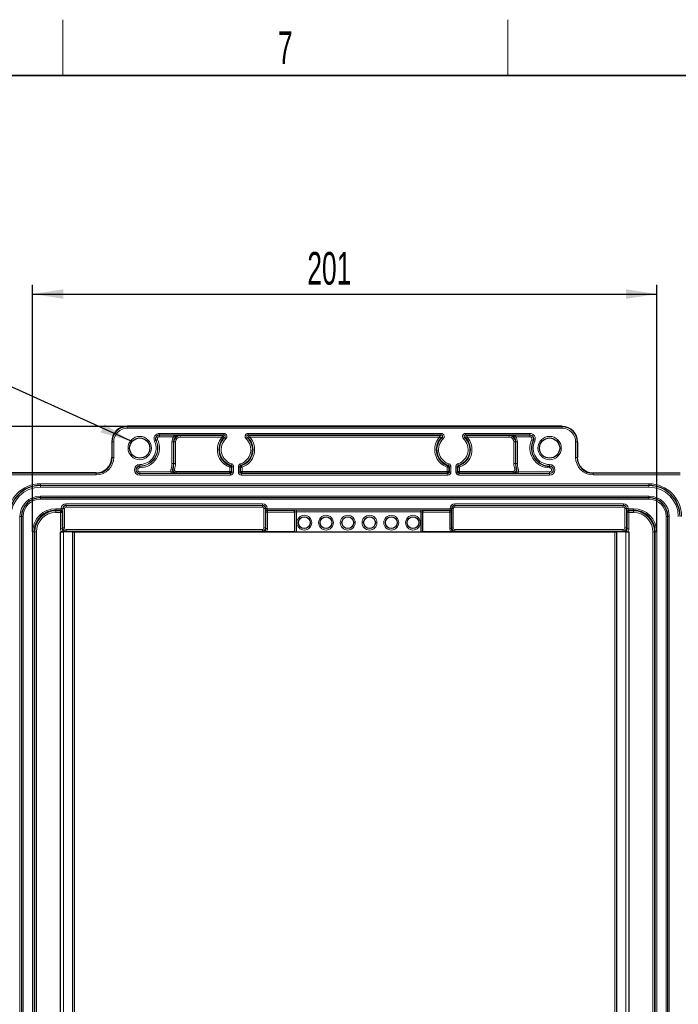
# Model space of a CAD drawing. Header units: millimetres. Extents: x 5 to 418, y 2 to 292.
# Tile 52 of 53: x 308 to 379, y 183 to 288. Entities that reach past the tile are written whole.
import ezdxf

# ---------------------------------------------------------------- set-up
doc = ezdxf.new("R2010")
doc.units = ezdxf.units.MM
doc.layers.add('SLD-0', color=7, linetype='Continuous')
doc.styles.add('SLDTEXTSTYLE0', font='TXT', dxfattribs={"width": 0.605})
doc.dimstyles.new('SLDDIMSTYLE0', dxfattribs={"dimtxt": 3.5, "dimasz": 3.302, "dimexe": 0, "dimexo": 0.0625, "dimgap": 0.875, "dimtad": 1, "dimlfac": 3, "dimrnd": 1e-09, "dimzin": 12, "dimdsep": 46, "dimtxsty": 'SLDTEXTSTYLE0', "dimsah": 1, "dimcen": 0.09, "dimadec": 0, "dimazin": 3, "dimtfac": 1, "dimtofl": 0, "dimtmove": 0, "dimatfit": 3, "dimfxl": 1, "dimfrac": 2, "dimtolj": 1, "dimtzin": 12, "dimarcsym": 0})
doc.dimstyles.new('SLDDIMSTYLE2', dxfattribs={"dimtxt": 3.5, "dimasz": 3.302, "dimexe": 0, "dimexo": 0.0625, "dimgap": 0.875, "dimtad": 1, "dimdec": 1, "dimlfac": 3, "dimrnd": 1e-09, "dimzin": 12, "dimdsep": 46, "dimtxsty": 'SLDTEXTSTYLE0', "dimsah": 1, "dimcen": 0.09, "dimadec": 0, "dimazin": 3, "dimtfac": 1, "dimtofl": 0, "dimtmove": 0, "dimatfit": 3, "dimfxl": 1, "dimfrac": 2, "dimtolj": 1, "dimtzin": 12, "dimarcsym": 0})

# ---------------------------------------------------------------- blocks, each defined once
blk = doc.blocks.new('_D_9')
at = {"layer": 'SLD-0', "color": 7}
for p, q in [((309.24, 233.55), (309.24, 260.07)), ((376.24, 233.55), (376.24, 260.07)), ((309.24, 259.07), (376.24, 259.07))]:
    blk.add_line(p, q, dxfattribs=at)
for points in [[(309.24, 259.07), (312.55, 258.56), (312.55, 259.58)], [(376.24, 259.07), (372.94, 259.58), (372.94, 258.56)]]:
    blk.add_solid(points, dxfattribs=at)
at = {"layer": 'SLD-0', "color": 7, "insert": (338.73, 263.58), "char_height": 3.5, "attachment_point": 1, "style": 'SLDTEXTSTYLE0'}
blk.add_mtext('201', dxfattribs=at)
blk = doc.blocks.new('_D_10')
at = {"layer": 'SLD-0', "color": 7}
for p, q in [((319.41, 244.88), (285.57, 244.88)), ((286.57, 120.55), (286.57, 244.88)), ((314.41, 120.55), (285.57, 120.55))]:
    blk.add_line(p, q, dxfattribs=at)
for points in [[(286.57, 244.88), (286.07, 241.58), (287.08, 241.58)], [(286.57, 120.55), (287.08, 123.85), (286.07, 123.85)]]:
    blk.add_solid(points, dxfattribs=at)
at = {"layer": 'SLD-0', "color": 7, "insert": (282.06, 178.71), "char_height": 3.5, "attachment_point": 1, "rotation": 90, "style": 'SLDTEXTSTYLE0'}
blk.add_mtext('373', dxfattribs=at)

msp = doc.modelspace()

# ---------------------------------------------------------------- linework, layer by layer
at = {"color": 7, "linetype": 'Continuous', "lineweight": 25}
for p, q in [((366.0735, 244.8825), (319.4068, 244.8825)), ((317.7402, 243.2159), (317.7402, 241.5492)), ((367.7401, 243.2159), (367.7401, 241.5492)), ((316.0735, 239.8825), (306.7401, 239.8825)), ((369.4068, 239.8825), (378.7401, 239.8825)), ((337.3864, 233.5492), (337.3864, 235.681)), ((351.0938, 235.681), (351.0938, 233.5492)), ((312.2401, 151.8825), (312.2401, 233.5492)), ((312.2401, 233.5492), (312.5735, 233.5492)), ((313.5735, 233.5492), (312.5735, 233.5492)), ((313.5735, 151.8825), (313.5735, 233.5492)), ((313.5735, 233.5492), (313.7401, 233.5492)), ((313.7401, 233.5492), (371.7401, 233.5492)), ((334.3322, 233.591), (337.2219, 233.591)), ((351.2583, 233.591), (354.148, 233.591)), ((371.7401, 233.5492), (371.9068, 233.5492)), ((371.9068, 233.5492), (371.9068, 151.8825)), ((372.9068, 233.5492), (371.9068, 233.5492)), ((372.9068, 233.5492), (373.2401, 233.5492)), ((373.2401, 233.5492), (373.2401, 151.8825))]:
    msp.add_line(p, q, dxfattribs=at)
at = {"color": 7, "linetype": 'Continuous', "lineweight": 18}
for p, q in [((319.4068, 244.8825), (319.4068, 244.8418)), ((319.4068, 244.8825), (319.4068, 244.8825)), ((319.4068, 244.8418), (319.4068, 244.6751)), ((319.4068, 244.8418), (366.0735, 244.8418)), ((366.0735, 244.6751), (319.4068, 244.6751)), ((322.8483, 243.9553), (322.8483, 244.122)), ((322.8483, 244.122), (329.7556, 244.122)), ((329.7556, 243.9553), (329.7556, 244.122)), ((332.3914, 243.9553), (332.3914, 244.122)), ((332.3914, 244.122), (353.0889, 244.122)), ((353.0889, 243.9553), (353.0889, 244.122)), ((355.7247, 244.122), (362.6319, 244.122)), ((355.7247, 243.9553), (355.7247, 244.122)), ((362.6319, 244.122), (362.6319, 243.9553)), ((366.0735, 244.8418), (366.0735, 244.8825)), ((366.0735, 244.8825), (366.0735, 244.8825)), ((366.0735, 244.8418), (366.0735, 244.6751)), ((317.7809, 243.2159), (317.7402, 243.2159)), ((317.7402, 243.2159), (317.7402, 243.2159)), ((317.7809, 243.2159), (317.9475, 243.2159)), ((317.7809, 241.5492), (317.7809, 243.2159)), ((317.9475, 243.2159), (317.9475, 241.5492)), ((322.4814, 243.3752), (322.3308, 243.3037)), ((322.5025, 243.3852), (322.4814, 243.3752)), ((322.5025, 243.3852), (322.6531, 243.4566)), ((329.7556, 243.9553), (322.8483, 243.9553)), ((322.8483, 243.9319), (322.8483, 243.9553)), ((322.8483, 243.9319), (324.3899, 243.9319)), ((322.8483, 243.9319), (322.8483, 243.7653)), ((324.3899, 243.7653), (322.8483, 243.7653)), ((324.1965, 243.2159), (324.3631, 243.2159)), ((324.1965, 240.8825), (324.1965, 243.2159)), ((324.3631, 243.2159), (324.3631, 240.8825)), ((324.4039, 243.2159), (324.3631, 243.2159)), ((324.3899, 243.9319), (324.3899, 243.7653)), ((324.4039, 240.8825), (324.4039, 243.2159)), ((324.5706, 243.2159), (324.4039, 243.2159)), ((324.5706, 243.2159), (324.5706, 240.8825)), ((325.0735, 243.8854), (325.0735, 243.9262)), ((325.0735, 243.8854), (329.5892, 243.8854)), ((325.0735, 243.7188), (325.0735, 243.8854)), ((329.5892, 243.7188), (325.0735, 243.7188)), ((329.5892, 243.7188), (329.5892, 243.8854)), ((329.7131, 243.6073), (329.5892, 243.7188)), ((329.8695, 243.6671), (329.9835, 243.5455)), ((332.2774, 243.6671), (332.1634, 243.5455)), ((353.0889, 243.9553), (332.3914, 243.9553)), ((332.5577, 243.7188), (332.4339, 243.6073)), ((332.5577, 243.8854), (352.9225, 243.8854)), ((332.5577, 243.7188), (332.5577, 243.8854)), ((352.9225, 243.7188), (332.5577, 243.7188)), ((352.9225, 243.7188), (352.9225, 243.8854)), ((353.0464, 243.6073), (352.9225, 243.7188)), ((353.3168, 243.5455), (353.2029, 243.6671)), ((355.6107, 243.6671), (355.4968, 243.5455)), ((362.6319, 243.9553), (355.7247, 243.9553)), ((355.891, 243.7188), (355.7672, 243.6073)), ((355.891, 243.8854), (360.4068, 243.8854)), ((355.891, 243.7188), (355.891, 243.8854)), ((360.4068, 243.7188), (355.891, 243.7188)), ((360.4068, 243.8854), (360.4068, 243.9262)), ((360.4068, 243.8854), (360.4068, 243.7188)), ((361.0763, 243.2159), (360.9097, 243.2159)), ((360.9097, 240.8825), (360.9097, 243.2159)), ((361.0763, 243.2159), (361.1171, 243.2159)), ((361.0763, 243.2159), (361.0763, 240.8825)), ((361.0904, 243.9319), (362.6319, 243.9319)), ((361.0904, 243.9319), (361.0904, 243.7653)), ((362.6319, 243.7653), (361.0904, 243.7653)), ((361.1171, 243.2159), (361.2838, 243.2159)), ((361.1171, 240.8825), (361.1171, 243.2159)), ((361.2838, 243.2159), (361.2838, 240.8825)), ((362.6319, 243.9319), (362.6319, 243.9553)), ((362.6319, 243.7653), (362.6319, 243.9319)), ((362.8272, 243.4566), (362.9777, 243.3852)), ((362.9777, 243.3852), (362.9989, 243.3752)), ((363.1494, 243.3037), (362.9989, 243.3752)), ((367.5327, 241.5492), (367.5327, 243.2159)), ((367.5327, 243.2159), (367.6993, 243.2159)), ((367.6993, 243.2159), (367.6993, 241.5492)), ((367.7401, 243.2159), (367.6993, 243.2159)), ((367.7401, 241.5492), (367.7401, 243.2159)), ((367.7401, 243.2159), (367.7401, 243.2159)), ((317.7402, 241.5492), (317.7809, 241.5492)), ((317.7402, 241.5492), (317.7402, 241.5492)), ((317.7809, 241.5492), (317.9475, 241.5492)), ((324.1965, 240.8825), (324.3631, 240.8825)), ((324.4039, 240.8825), (324.3631, 240.8825)), ((324.5706, 240.8825), (324.4039, 240.8825)), ((330.5823, 240.8662), (330.5309, 240.7077)), ((331.616, 240.7077), (331.5646, 240.8662)), ((353.9156, 240.8662), (353.8643, 240.7077)), ((354.9493, 240.7077), (354.898, 240.8662)), ((361.0763, 240.8825), (360.9097, 240.8825)), ((361.0763, 240.8825), (361.1171, 240.8825)), ((361.1171, 240.8825), (361.2838, 240.8825)), ((367.5327, 241.5492), (367.6993, 241.5492)), ((367.6993, 241.5492), (367.7401, 241.5492)), ((367.7401, 241.5492), (367.7401, 241.5492)), ((306.7401, 239.8418), (316.0735, 239.8418)), ((316.0735, 239.8418), (316.0735, 239.8825)), ((316.0735, 239.8825), (316.0735, 239.8825)), ((316.0735, 239.8418), (316.0735, 239.6751)), ((320.7401, 240.622), (320.7401, 240.7886)), ((320.7401, 240.5986), (320.7401, 240.622)), ((320.7401, 240.5986), (320.7401, 240.432)), ((320.7401, 239.8331), (320.7401, 239.9998)), ((320.7401, 239.9998), (324.1141, 239.9998)), ((320.7401, 239.8331), (320.7401, 239.8098)), ((324.1141, 239.8331), (320.7401, 239.8331)), ((320.7401, 239.6431), (320.7401, 239.8098)), ((320.7401, 239.8098), (330.4796, 239.8098)), ((324.1081, 240.3272), (324.2666, 240.2755)), ((324.1141, 239.8331), (324.1141, 239.9998)), ((324.4793, 240.2608), (324.3197, 240.3087)), ((324.639, 239.8797), (324.639, 240.0463)), ((324.639, 240.0463), (330.4097, 240.0463)), ((330.4097, 239.8797), (324.639, 239.8797)), ((330.4651, 240.6561), (330.4097, 240.499)), ((330.5763, 240.499), (330.4097, 240.499)), ((330.4097, 240.0463), (330.4097, 240.499)), ((330.4097, 239.8797), (330.4097, 240.0463)), ((330.5763, 240.0463), (330.4097, 240.0463)), ((330.4796, 239.8098), (330.4097, 239.8797)), ((330.4796, 239.6431), (330.4796, 239.8098)), ((330.5763, 240.499), (330.5763, 240.0463)), ((330.5763, 240.0463), (330.6462, 239.9764)), ((330.8129, 240.5491), (330.6462, 240.5491)), ((330.6462, 239.9764), (330.6462, 240.5491)), ((330.8129, 239.9764), (330.6462, 239.9764)), ((330.8129, 240.5491), (330.8129, 239.9764)), ((331.334, 239.9764), (331.334, 240.5491)), ((331.5007, 240.5491), (331.334, 240.5491)), ((331.5007, 239.9764), (331.334, 239.9764)), ((331.5007, 240.5491), (331.5007, 239.9764)), ((331.5706, 240.499), (331.5007, 240.5491)), ((331.5007, 239.9764), (331.5706, 240.0463)), ((331.5706, 240.0463), (331.5706, 240.499)), ((331.7372, 240.499), (331.5706, 240.499)), ((331.7372, 240.0463), (331.5706, 240.0463)), ((331.7372, 239.8797), (331.6673, 239.8098)), ((331.6673, 239.6431), (331.6673, 239.8098)), ((331.6673, 239.8098), (353.8129, 239.8098)), ((331.7372, 240.499), (331.6819, 240.6561)), ((331.7372, 240.499), (331.7372, 240.0463)), ((331.7372, 239.8797), (331.7372, 240.0463)), ((331.7372, 240.0463), (353.743, 240.0463)), ((353.743, 239.8797), (331.7372, 239.8797)), ((353.7984, 240.6561), (353.743, 240.499)), ((353.743, 240.0463), (353.743, 240.499)), ((353.9097, 240.499), (353.743, 240.499)), ((353.743, 239.8797), (353.743, 240.0463)), ((353.9097, 240.0463), (353.743, 240.0463)), ((353.8129, 239.8098), (353.743, 239.8797)), ((353.8129, 239.6431), (353.8129, 239.8098)), ((353.9097, 240.499), (353.9097, 240.0463)), ((353.9097, 240.0463), (353.9796, 239.9764)), ((354.1462, 240.5491), (353.9796, 240.5491)), ((353.9796, 239.9764), (353.9796, 240.5491)), ((354.1462, 239.9764), (353.9796, 239.9764)), ((354.1462, 240.5491), (354.1462, 239.9764)), ((354.6674, 239.9764), (354.6674, 240.5491)), ((354.834, 240.5491), (354.6674, 240.5491)), ((354.834, 239.9764), (354.6674, 239.9764)), ((354.834, 240.5491), (354.834, 239.9764)), ((354.9039, 240.499), (354.834, 240.5491)), ((354.834, 239.9764), (354.9039, 240.0463)), ((354.9039, 240.0463), (354.9039, 240.499)), ((355.0706, 240.499), (354.9039, 240.499)), ((355.0706, 240.0463), (354.9039, 240.0463)), ((355.0706, 239.8797), (355.0007, 239.8098)), ((355.0007, 239.6431), (355.0007, 239.8098)), ((355.0007, 239.8098), (364.7401, 239.8098)), ((355.0706, 240.499), (355.0152, 240.6561)), ((355.0706, 240.499), (355.0706, 240.0463)), ((355.0706, 239.8797), (355.0706, 240.0463)), ((355.0706, 240.0463), (360.8413, 240.0463)), ((360.8413, 239.8797), (355.0706, 239.8797)), ((360.8413, 239.8797), (360.8413, 240.0463)), ((361.1605, 240.3087), (361.0009, 240.2608)), ((361.2137, 240.2755), (361.3721, 240.3272)), ((361.3662, 239.9998), (361.3662, 239.8331)), ((361.3662, 239.9998), (364.7401, 239.9998)), ((364.7401, 239.8331), (361.3662, 239.8331)), ((364.7401, 240.7886), (364.7401, 240.622)), ((364.7401, 240.5986), (364.7401, 240.622)), ((364.7401, 240.432), (364.7401, 240.5986)), ((364.7401, 239.9998), (364.7401, 239.8331)), ((364.7401, 239.8331), (364.7401, 239.8098)), ((364.7401, 239.6431), (364.7401, 239.8098)), ((369.4068, 239.8825), (369.4068, 239.8418)), ((378.7401, 239.8825), (369.4068, 239.8825)), ((369.4068, 239.8825), (369.4068, 239.8825)), ((369.4068, 239.6751), (369.4068, 239.8418)), ((369.4068, 239.8418), (378.7401, 239.8418)), ((316.0735, 239.6751), (306.7401, 239.6751)), ((310.0735, 238.713), (375.4068, 238.713)), ((310.0735, 238.713), (310.0735, 238.5463)), ((330.4796, 239.6431), (320.7401, 239.6431)), ((353.8129, 239.6431), (331.6673, 239.6431)), ((364.7401, 239.6431), (355.0007, 239.6431)), ((378.7401, 239.6751), (369.4068, 239.6751)), ((375.4068, 238.5463), (375.4068, 238.713)), ((375.4068, 238.5463), (310.0735, 238.5463)), ((310.0735, 238.5317), (310.0735, 238.5463)), ((310.0735, 238.5317), (375.4068, 238.5317)), ((310.0735, 238.5317), (310.0735, 238.3651)), ((375.4068, 238.3651), (310.0735, 238.3651)), ((375.4068, 238.5317), (375.4068, 238.5463)), ((375.4068, 238.5317), (375.4068, 238.3651)), ((310.0735, 237.2334), (310.0735, 237.4)), ((310.0735, 237.4), (375.4068, 237.4)), ((310.0735, 237.2334), (310.0735, 237.2187)), ((375.4068, 237.2334), (310.0735, 237.2334)), ((310.0735, 237.0521), (310.0735, 237.2187)), ((310.0735, 237.2187), (375.4068, 237.2187)), ((375.4068, 237.0521), (310.0735, 237.0521)), ((375.4068, 237.4), (375.4068, 237.2334)), ((375.4068, 237.2334), (375.4068, 237.2187)), ((375.4068, 237.2187), (375.4068, 237.0521)), ((311.7401, 236.0463), (311.7401, 235.8797)), ((311.7401, 236.0463), (312.3197, 236.0463)), ((311.7401, 235.8797), (311.7401, 235.8098)), ((312.314, 235.8797), (311.7401, 235.8797)), ((311.7401, 235.6431), (311.7401, 235.8098)), ((311.7401, 235.8098), (312.2441, 235.8098)), ((312.2441, 235.6431), (311.7401, 235.6431)), ((312.2441, 235.8098), (312.314, 235.8797)), ((312.2441, 235.6431), (312.2441, 235.8098)), ((312.2441, 233.8864), (312.2441, 235.6431)), ((312.2441, 235.6431), (312.4107, 235.6431)), ((312.3197, 236.0463), (312.3197, 236.0697)), ((312.3197, 236.0697), (312.4864, 236.0697)), ((312.3197, 236.0463), (312.4864, 236.0463)), ((312.4807, 235.713), (312.4107, 235.6431)), ((312.4107, 235.6431), (312.4107, 233.8864)), ((312.5039, 236.0521), (312.4864, 236.0697)), ((312.4864, 236.0697), (312.4864, 236.0463)), ((312.5039, 233.9796), (312.5039, 236.0521)), ((312.5039, 236.0521), (312.6706, 236.0521)), ((312.6706, 236.0521), (312.6706, 233.9796)), ((312.8197, 236.5696), (333.9273, 236.5696)), ((312.8197, 236.5696), (312.8197, 236.4029)), ((333.9273, 236.4029), (312.8197, 236.4029)), ((312.8197, 236.4029), (312.8372, 236.3854)), ((312.8372, 236.3854), (333.9097, 236.3854)), ((312.8372, 236.3854), (312.8372, 236.2188)), ((333.9097, 236.2188), (312.8372, 236.2188)), ((333.9097, 236.3854), (333.9273, 236.4029)), ((333.9097, 236.3854), (333.9097, 236.2188)), ((333.9273, 236.5696), (333.9273, 236.4029)), ((334.0763, 236.0521), (334.243, 236.0521)), ((334.0763, 233.9796), (334.0763, 236.0521)), ((334.2605, 236.0697), (334.243, 236.0521)), ((334.243, 236.0521), (334.243, 233.9796)), ((334.2605, 236.0463), (334.2605, 236.0697)), ((334.4272, 236.0697), (334.2605, 236.0697)), ((334.4272, 236.0463), (334.2605, 236.0463)), ((334.2955, 235.6838), (334.2663, 235.713)), ((334.2955, 233.9272), (334.2955, 235.6838)), ((334.2955, 235.6838), (334.4621, 235.6838)), ((334.4272, 236.0697), (334.4272, 236.0463)), ((334.4272, 236.0463), (354.0531, 236.0463)), ((334.4329, 235.8797), (334.4621, 235.8505)), ((354.0474, 235.8797), (334.4329, 235.8797)), ((334.4621, 235.8505), (334.4621, 235.6838)), ((334.4621, 235.8505), (337.2226, 235.8505)), ((334.4621, 235.6838), (334.4621, 233.9272)), ((337.3864, 235.6838), (334.4621, 235.6838)), ((337.2226, 235.8505), (337.2373, 235.8651)), ((337.4039, 235.6985), (337.3864, 235.681)), ((337.4039, 233.5492), (337.4039, 235.6985)), ((337.5706, 235.8708), (350.9097, 235.8708)), ((337.5706, 235.8708), (337.5706, 235.7042)), ((337.5706, 235.7042), (337.5706, 233.5492)), ((350.9097, 235.7042), (337.5706, 235.7042)), ((350.9097, 235.8708), (350.9097, 235.7042)), ((350.9097, 233.5492), (350.9097, 235.7042)), ((351.0938, 235.681), (351.0763, 235.6985)), ((351.0763, 235.6985), (351.0763, 233.5492)), ((354.0182, 235.6838), (351.0938, 235.6838)), ((351.243, 235.8651), (351.2576, 235.8505)), ((351.2576, 235.8505), (354.0182, 235.8505)), ((354.0182, 235.8505), (354.0474, 235.8797)), ((354.0182, 235.6838), (354.0182, 235.8505)), ((354.0182, 233.9272), (354.0182, 235.6838)), ((354.0182, 235.6838), (354.1848, 235.6838)), ((354.0531, 236.0463), (354.0531, 236.0697)), ((354.2197, 236.0697), (354.0531, 236.0697)), ((354.2197, 236.0463), (354.0531, 236.0463)), ((354.214, 235.713), (354.1848, 235.6838)), ((354.1848, 235.6838), (354.1848, 233.9272)), ((354.2197, 236.0697), (354.2197, 236.0463)), ((354.2373, 236.0521), (354.2197, 236.0697)), ((354.2373, 233.9796), (354.2373, 236.0521)), ((354.2373, 236.0521), (354.4039, 236.0521)), ((354.4039, 236.0521), (354.4039, 233.9796)), ((354.553, 236.5696), (372.6606, 236.5696)), ((354.553, 236.4029), (354.553, 236.5696)), ((372.6606, 236.4029), (354.553, 236.4029)), ((354.553, 236.4029), (354.5706, 236.3854)), ((354.5706, 236.3854), (372.643, 236.3854)), ((354.5706, 236.2188), (354.5706, 236.3854)), ((372.643, 236.2188), (354.5706, 236.2188)), ((372.643, 236.3854), (372.6606, 236.4029)), ((372.643, 236.2188), (372.643, 236.3854)), ((372.6606, 236.4029), (372.6606, 236.5696)), ((372.8097, 236.0521), (372.9763, 236.0521)), ((372.8097, 233.9796), (372.8097, 236.0521)), ((372.9939, 236.0697), (372.9763, 236.0521)), ((372.9763, 236.0521), (372.9763, 233.9796)), ((372.9939, 236.0463), (372.9939, 236.0697)), ((372.9939, 236.0697), (373.1605, 236.0697)), ((372.9939, 236.0463), (373.1605, 236.0463)), ((373.0695, 235.6431), (372.9996, 235.713)), ((373.0695, 235.6431), (373.2362, 235.6431)), ((373.0695, 233.8864), (373.0695, 235.6431)), ((373.1605, 236.0697), (373.1605, 236.0463)), ((373.1605, 236.0463), (373.7401, 236.0463)), ((373.1662, 235.8797), (373.2362, 235.8098)), ((373.7401, 235.8797), (373.1662, 235.8797)), ((373.2362, 235.6431), (373.2362, 235.8098)), ((373.2362, 235.8098), (373.7401, 235.8098)), ((373.2362, 235.6431), (373.2362, 233.8864)), ((373.7401, 235.6431), (373.2362, 235.6431)), ((373.7401, 235.8797), (373.7401, 236.0463)), ((373.7401, 235.8098), (373.7401, 235.8797)), ((373.7401, 235.6431), (373.7401, 235.8098)), ((307.8893, 131.2159), (307.8893, 235.2159)), ((308.056, 235.2159), (307.8893, 235.2159)), ((308.056, 235.2159), (308.056, 131.2159)), ((308.056, 235.2159), (308.0706, 235.2159)), ((308.0706, 131.2159), (308.0706, 235.2159)), ((308.2372, 235.2159), (308.0706, 235.2159)), ((308.2372, 235.2159), (308.2372, 131.2159)), ((377.243, 131.2159), (377.243, 235.2159)), ((377.4097, 235.2159), (377.243, 235.2159)), ((377.4097, 235.2159), (377.4097, 131.2159)), ((377.4243, 235.2159), (377.4097, 235.2159)), ((377.4243, 131.2159), (377.4243, 235.2159)), ((377.5909, 235.2159), (377.4243, 235.2159)), ((377.5909, 235.2159), (377.5909, 131.2159)), ((309.243, 152.5519), (309.243, 233.5492)), ((309.243, 233.5492), (309.4097, 233.5492)), ((309.4097, 233.5492), (309.4097, 152.5519)), ((309.4796, 233.5492), (309.4097, 233.5492)), ((309.6462, 233.5492), (309.4796, 233.5492)), ((309.4796, 152.6219), (309.4796, 233.5492)), ((309.6462, 233.5492), (309.6462, 152.6219)), ((312.2441, 233.8864), (312.4107, 233.8864)), ((312.4107, 233.8864), (312.5039, 233.9796)), ((312.5039, 233.9796), (312.6706, 233.9796)), ((312.5735, 233.5492), (312.5735, 151.8825)), ((312.8372, 233.6463), (312.744, 233.5531)), ((312.744, 233.5492), (312.744, 233.5531)), ((312.744, 233.5531), (337.1841, 233.5531)), ((312.8372, 233.813), (312.8372, 233.6463)), ((312.8372, 233.813), (333.9097, 233.813)), ((333.9097, 233.6463), (312.8372, 233.6463)), ((313.7401, 233.5492), (313.7401, 151.8825)), ((333.9097, 233.813), (333.9097, 233.6463)), ((333.9622, 233.5939), (333.9097, 233.6463)), ((334.0763, 233.9796), (334.243, 233.9796)), ((334.243, 233.9796), (334.2955, 233.9272)), ((334.2955, 233.9272), (334.4621, 233.9272)), ((337.1841, 233.5531), (337.2219, 233.591)), ((337.1841, 233.5492), (337.1841, 233.5531)), ((351.2583, 233.591), (351.2962, 233.5531)), ((351.2962, 233.5531), (351.2962, 233.5492)), ((351.2962, 233.5531), (372.7362, 233.5531)), ((354.0182, 233.9272), (354.1848, 233.9272)), ((354.1848, 233.9272), (354.2373, 233.9796)), ((354.2373, 233.9796), (354.4039, 233.9796)), ((354.5706, 233.6463), (354.5181, 233.5939)), ((354.5706, 233.6463), (354.5706, 233.813)), ((354.5706, 233.813), (372.643, 233.813)), ((372.643, 233.6463), (354.5706, 233.6463)), ((371.7401, 151.8825), (371.7401, 233.5492)), ((372.643, 233.6463), (372.643, 233.813)), ((372.7362, 233.5531), (372.643, 233.6463)), ((372.7362, 233.5531), (372.7362, 233.5492)), ((372.8097, 233.9796), (372.9763, 233.9796)), ((372.9068, 151.8825), (372.9068, 233.5492)), ((372.9763, 233.9796), (373.0695, 233.8864)), ((373.0695, 233.8864), (373.2362, 233.8864)), ((375.834, 152.6219), (375.834, 233.5492)), ((375.834, 233.5492), (376.0007, 233.5492)), ((376.0007, 233.5492), (376.0007, 152.6219)), ((376.0706, 233.5492), (376.0007, 233.5492)), ((376.0706, 152.5519), (376.0706, 233.5492)), ((376.0706, 233.5492), (376.2372, 233.5492)), ((376.2372, 233.5492), (376.2372, 152.5519))]:
    msp.add_line(p, q, dxfattribs=at)
at = {"color": 7, "linetype": 'Continuous', "lineweight": 18, "flags": 128}
for points in [[(330.6462, 240.5491), (330.5819, 240.5029), (330.5763, 240.499)], [(353.9796, 240.5491), (353.9153, 240.5029), (353.9097, 240.499)], [(337.2201, 233.5492), (337.2142, 233.5504), (337.1841, 233.5531)], [(351.2962, 233.5531), (351.266, 233.5504), (351.2602, 233.5492)]]:
    msp.add_lwpolyline(points, dxfattribs=at)
at = {"color": 7, "linetype": 'Continuous', "lineweight": 18}
for centre, radius in [((320.7401, 242.5492), 1.25), ((364.7401, 242.5492), 1.25), ((338.4068, 234.5492), 0.8), ((340.7401, 234.5492), 0.8), ((343.0735, 234.5492), 0.8), ((345.4068, 234.5492), 0.8), ((347.7401, 234.5492), 0.8), ((350.0735, 234.5492), 0.8)]:
    msp.add_circle(centre, radius, dxfattribs=at)
at = {"color": 7, "linetype": 'Continuous', "lineweight": 25}
for centre, radius in [((320.7401, 242.5492), 1.0833), ((364.7401, 242.5492), 1.0833), ((338.4068, 234.5492), 0.6333), ((340.7401, 234.5492), 0.6333), ((343.0735, 234.5492), 0.6333), ((345.4068, 234.5492), 0.6333), ((347.7401, 234.5492), 0.6333), ((350.0735, 234.5492), 0.6333)]:
    msp.add_circle(centre, radius, dxfattribs=at)
for centre, radius, start, end in [((319.4068, 243.2159), 1.6666, 90, 180), ((322.8483, 243.5492), 0.4061, 90, 205.376934), ((325.0735, 243.2159), 0.7104, 90, 180), ((331.0735, 242.3825), 1.8305, 138.004419, 250.58727), ((354.4068, 242.3825), 1.8305, 138.004419, 250.58727), ((360.4068, 243.2159), 0.7104, 0, 90), ((364.7401, 242.5492), 1.9506, 154.623066, 270), ((316.0735, 241.5492), 1.7074, 270, 0), ((316.0735, 241.5492), 1.6667, 270, 0), ((322.4068, 240.8825), 1.9971, 343.302466, 0), ((363.0735, 240.8825), 1.9971, 180, 196.697534), ((369.4068, 241.5492), 1.7074, 180, 270), ((320.7401, 240.2159), 0.4061, 90, 270), ((310.0735, 235.2159), 3.3305, 90, 180), ((375.4068, 235.2159), 3.3305, 0, 90), ((310.0735, 235.2159), 2.0175, 90, 180), ((375.4068, 235.2159), 2.0175, 0, 90), ((311.7401, 233.5492), 2.3305, 90, 180), ((373.7401, 233.5492), 2.3305, 0, 90)]:
    msp.add_arc(centre, radius, start, end, dxfattribs=at)
at = {"color": 7, "linetype": 'Continuous', "lineweight": 18}
for centre, radius, start, end in [((319.4068, 243.2159), 1.6259, 90, 180), ((319.4068, 243.2159), 1.4592, 90, 180), ((322.8483, 243.5492), 0.5728, 90, 205.376934), ((362.6319, 243.5492), 0.5728, 334.623066, 90), ((366.0735, 243.2159), 1.6666, 0, 90), ((366.0735, 243.2159), 1.6259, 0, 90), ((366.0735, 243.2159), 1.4592, 0, 90), ((320.7401, 242.5492), 2.1172, 270, 25.376934), ((320.7401, 242.5492), 1.9506, 270, 25.376934), ((320.7401, 242.5492), 1.9272, 270, 25.376934), ((320.7401, 242.5492), 1.7606, 270, 25.376934), ((322.8483, 243.5492), 0.3827, 90, 205.376934), ((322.8483, 243.5492), 0.2161, 90, 205.376934), ((325.0735, 243.2159), 0.877, 141.208269, 180), ((325.0735, 243.2159), 0.6695, 90, 180), ((325.0735, 243.2159), 0.5029, 90, 180), ((331.0735, 242.3825), 1.9971, 138.004419, 250.58727), ((331.0735, 242.3825), 1.7606, 133.144612, 252.052345), ((331.0735, 242.3825), 1.5939, 133.144612, 252.052345), ((329.589, 243.7187), 0.1667, 318.066968, 89.937451), ((331.0735, 242.3825), 1.5939, 287.947655, 46.855388), ((331.0735, 242.3825), 1.7606, 287.947655, 46.855388), ((331.0735, 242.3825), 1.8305, 289.41273, 41.995581), ((331.0735, 242.3825), 1.9971, 289.41273, 41.995581), ((332.5579, 243.7187), 0.1667, 90.062549, 221.933032), ((354.4068, 242.3825), 1.9971, 138.004419, 250.58727), ((354.4068, 242.3825), 1.7606, 133.144612, 252.052345), ((354.4068, 242.3825), 1.5939, 133.144612, 252.052345), ((352.9224, 243.7187), 0.1667, 318.066968, 89.937451), ((354.4068, 242.3825), 1.5939, 287.947655, 46.855388), ((354.4068, 242.3825), 1.7606, 287.947655, 46.855388), ((354.4068, 242.3825), 1.8305, 289.41273, 41.995581), ((354.4068, 242.3825), 1.9971, 289.41273, 41.995581), ((355.8912, 243.7187), 0.1667, 90.062549, 221.933032), ((360.4068, 243.2159), 0.6695, 0, 90), ((360.4068, 243.2159), 0.5029, 0, 90), ((360.4068, 243.2159), 0.877, 0, 38.791731), ((364.7401, 242.5492), 2.1172, 154.623066, 270), ((362.6319, 243.5492), 0.4061, 334.623066, 90), ((362.6319, 243.5492), 0.3827, 334.623066, 90), ((362.6319, 243.5492), 0.2161, 334.623066, 90), ((364.7401, 242.5492), 1.9272, 154.623066, 270), ((364.7401, 242.5492), 1.7606, 154.623066, 270), ((316.0735, 241.5492), 1.8741, 270, 0), ((322.4068, 240.8825), 1.7897, 341.924142, 0), ((322.4068, 240.8825), 1.9563, 341.924142, 0), ((322.4068, 240.8825), 2.1638, 343.302466, 0), ((363.0735, 240.8825), 2.1638, 180, 196.697534), ((363.0735, 240.8825), 1.9563, 180, 198.075858), ((363.0735, 240.8825), 1.7897, 180, 198.075858), ((369.4068, 241.5492), 1.8741, 180, 270), ((369.4068, 241.5492), 1.6667, 180, 270), ((320.7401, 240.2159), 0.5728, 90, 270), ((320.7401, 240.2159), 0.3827, 90, 270), ((320.7401, 240.2159), 0.2161, 90, 270), ((330.4096, 240.0464), 0.1667, 270.020437, 359.979563), ((330.4096, 240.4989), 0.1667, 0.013506, 70.573764), ((331.7373, 240.4989), 0.1667, 109.426236, 179.986494), ((331.7373, 240.0464), 0.1667, 180.020437, 269.979563), ((353.743, 240.0464), 0.1667, 270.020437, 359.979563), ((353.743, 240.4989), 0.1667, 0.013506, 70.573764), ((355.0706, 240.4989), 0.1667, 109.426236, 179.986494), ((355.0706, 240.0464), 0.1667, 180.020437, 269.979563), ((364.7401, 240.2159), 0.5728, 270, 90), ((364.7401, 240.2159), 0.4061, 270, 90), ((364.7401, 240.2159), 0.3827, 270, 90), ((364.7401, 240.2159), 0.2161, 270, 90), ((310.0735, 235.2159), 3.4971, 90, 180), ((375.4068, 235.2159), 3.4971, 0, 90), ((310.0735, 235.2159), 3.3158, 90, 180), ((310.0735, 235.2159), 3.1492, 90, 180), ((375.4068, 235.2159), 3.3158, 0, 90), ((375.4068, 235.2159), 3.1492, 0, 90), ((310.0735, 235.2159), 2.1841, 90, 180), ((310.0735, 235.2159), 2.0029, 90, 180), ((310.0735, 235.2159), 1.8362, 90, 180), ((375.4068, 235.2159), 2.1841, 0, 90), ((375.4068, 235.2159), 2.0029, 0, 90), ((375.4068, 235.2159), 1.8362, 0, 90), ((311.7401, 233.5492), 2.4971, 90, 180), ((311.7401, 233.5492), 2.2606, 90, 180), ((311.7401, 233.5492), 2.0939, 90, 180), ((312.244, 235.6431), 0.1667, 0.020437, 89.979563), ((312.314, 235.713), 0.1667, 0.020437, 89.979563), ((312.8373, 236.0521), 0.3333, 90.008727, 179.991273), ((333.9097, 236.0521), 0.3333, 0.008727, 89.991273), ((334.433, 235.713), 0.1667, 90.020437, 179.979563), ((334.4622, 235.6838), 0.1667, 90.020437, 179.979563), ((337.2372, 235.6984), 0.1667, 0.020437, 89.979563), ((351.243, 235.6984), 0.1667, 90.020437, 179.979563), ((354.0181, 235.6838), 0.1667, 0.020437, 89.979563), ((354.0473, 235.713), 0.1667, 0.020437, 89.979563), ((354.5706, 236.0521), 0.3333, 90.008727, 179.991273), ((372.643, 236.0521), 0.3333, 0.008727, 89.991273), ((373.1663, 235.713), 0.1667, 90.020437, 179.979563), ((373.2362, 235.6431), 0.1667, 90.020437, 179.979563), ((373.7401, 233.5492), 2.4971, 0, 90), ((373.7401, 233.5492), 2.2606, 0, 90), ((373.7401, 233.5492), 2.0939, 0, 90), ((312.8373, 233.9797), 0.3333, 180.008727, 269.991273), ((333.9097, 233.9797), 0.3333, 270.008727, 359.991273), ((354.5706, 233.9797), 0.3333, 180.008727, 269.991273), ((372.643, 233.9797), 0.3333, 270.008727, 359.991273)]:
    msp.add_arc(centre, radius, start, end, dxfattribs=at)
for centre, major_axis, ratio, start_param, end_param in [((330.4795, 239.9765), (0.2358, -0.2358), 0.99969546, 5.49793944, 7.06843118), ((330.4795, 239.9765), (0.118, -0.118), 0.99908703, 5.49793944, 7.06843118), ((331.6674, 239.9765), (-0.2358, -0.2358), 0.99969546, 5.49793944, 7.06843118), ((331.6674, 239.9765), (0.118, 0.118), 0.99908703, 2.35634678, 3.92683852), ((353.8128, 239.9765), (0.2358, -0.2358), 0.99969546, 5.49793944, 7.06843118), ((353.8128, 239.9765), (0.118, -0.118), 0.99908703, 5.49793944, 7.06843118), ((355.0008, 239.9765), (-0.2358, -0.2358), 0.99969546, 5.49793944, 7.06843118), ((355.0008, 239.9765), (0.118, 0.118), 0.99908703, 2.35634678, 3.92683852), ((312.3139, 236.0463), (0, 0.1667), 0.03491013, 3.15904595, 4.71238898), ((312.8198, 236.0695), (0.3537, -0.3537), 0.99969546, 2.35634678, 3.92683852), ((312.4806, 236.0463), (0, 0.3333), 0.01745506, 3.15904595, 4.71238898), ((312.8198, 236.0695), (-0.2358, 0.2358), 0.99939115, 5.49793944, 7.06843118), ((312.8373, 236.0521), (0.1179, -0.1179), 0.99969546, 2.35634678, 3.92683852), ((333.9097, 236.0521), (-0.1179, -0.1179), 0.99969546, 2.35634678, 3.92683852), ((333.9271, 236.0695), (-0.3537, -0.3537), 0.99969546, 2.35634678, 3.92683852), ((333.9271, 236.0695), (0.2358, 0.2358), 0.99939115, 5.49793944, 7.06843118), ((334.2664, 236.0463), (0, 0.3333), 0.01745506, 1.57079633, 3.12413936), ((334.433, 236.0463), (0, 0.1667), 0.03491013, 1.57079633, 3.12413936), ((337.5706, 235.865), (0.3333, 0), 0.01745506, 1.57079633, 3.12413936), ((337.5706, 235.6984), (0.1667, 0), 0.03491013, 1.57079633, 3.12413936), ((350.9097, 235.865), (0.3333, 0), 0.01745506, 0.01745329, 1.57079633), ((350.9097, 235.6984), (0.1667, 0), 0.03491013, 0.01745329, 1.57079633), ((354.0473, 236.0463), (0, 0.1667), 0.03491013, 3.15904595, 4.71238898), ((354.5531, 236.0695), (0.3537, -0.3537), 0.99969546, 2.35634678, 3.92683852), ((354.2139, 236.0463), (0, 0.3333), 0.01745506, 3.15904595, 4.71238898), ((354.5531, 236.0695), (-0.2358, 0.2358), 0.99939115, 5.49793944, 7.06843118), ((354.5706, 236.0521), (0.1179, -0.1179), 0.99969546, 2.35634678, 3.92683852), ((372.643, 236.0521), (-0.1179, -0.1179), 0.99969546, 2.35634678, 3.92683852), ((372.6604, 236.0695), (-0.3537, -0.3537), 0.99969546, 2.35634678, 3.92683852), ((372.6604, 236.0695), (0.2358, 0.2358), 0.99939115, 5.49793944, 7.06843118), ((372.9997, 236.0463), (0, 0.3333), 0.01745506, 1.57079633, 3.12413936), ((373.1663, 236.0463), (0, 0.1667), 0.03491013, 1.57079633, 3.12413936), ((312.7442, 233.8866), (0.3537, 0.3537), 0.99969546, 2.35634678, 3.09654582), ((312.7442, 233.8866), (0.2358, 0.2358), 0.99939115, 2.35634678, 3.92683852), ((312.8373, 233.9797), (0.1179, 0.1179), 0.99969546, 2.35634678, 3.92683852), ((333.9097, 233.9797), (-0.1179, 0.1179), 0.99969546, 2.35634678, 3.92683852), ((333.962, 233.9273), (0.2358, -0.2358), 0.99939115, 5.49793944, 7.06843118), ((333.962, 233.9273), (-0.3537, 0.3537), 0.99969546, 3.18958299, 3.92683852), ((354.5182, 233.9273), (0.3537, 0.3537), 0.99969546, 2.35634678, 3.09360232), ((354.5182, 233.9273), (0.2358, 0.2358), 0.99939115, 2.35634678, 3.92683852), ((354.5706, 233.9797), (0.1179, 0.1179), 0.99969546, 2.35634678, 3.92683852), ((372.643, 233.9797), (-0.1179, 0.1179), 0.99969546, 2.35634678, 3.92683852), ((372.7361, 233.8866), (-0.2358, 0.2358), 0.99939115, 2.35634678, 3.92683852), ((372.7361, 233.8866), (-0.3537, 0.3537), 0.99969546, 3.18663949, 3.92683852)]:
    msp.add_ellipse(centre, major_axis=major_axis, ratio=ratio, start_param=start_param, end_param=end_param, dxfattribs=at)
at = {"color": 7, "linetype": 'Continuous', "lineweight": 25}
for centre, major_axis, ratio, start_param, end_param in [((337.2226, 235.6838), (-0.064, 0.1545), 0.97561944, 4.3283404, 5.88168343), ((337.2197, 235.6809), (-0.1179, -0.1179), 0.99969546, 2.35634678, 2.37349549), ((351.2576, 235.6838), (0.064, 0.1545), 0.97561944, 0.40150187, 1.95484491), ((351.2605, 235.6809), (0.1179, -0.1179), 0.99969546, 3.90968982, 3.92683852), ((337.2219, 233.4243), (0.1179, 0.1179), 0.99969546, 0.06121164, 0.78524587), ((351.2584, 233.4243), (-0.1179, 0.1179), 0.99969546, 5.49793944, 6.22197366)]:
    msp.add_ellipse(centre, major_axis=major_axis, ratio=ratio, start_param=start_param, end_param=end_param, dxfattribs=at)
at = {"color": 7, "linetype": 'Continuous', "lineweight": 18}
for points, knots in [([(329.7556, 244.122), (329.7931, 244.1183), (329.8681, 244.1109), (329.968, 244.0534), (330.0438, 243.9688), (330.0872, 243.863), (330.0927, 243.7497), (330.0614, 243.6357), (330.0101, 243.5763), (329.9835, 243.5455)], [0, 0, 0, 0, 0.14139509, 0.2827947, 0.42408171, 0.565233, 0.70632614, 0.84746405, 1, 1, 1, 1]), ([(332.1634, 243.5455), (332.1386, 243.5738), (332.0889, 243.6305), (332.0553, 243.7408), (332.0579, 243.8544), (332.0986, 243.9612), (332.172, 244.0477), (332.2728, 244.1094), (332.3508, 244.1177), (332.3914, 244.122)], [0, 0, 0, 0, 0.14139512, 0.28279475, 0.42408173, 0.56523296, 0.70632609, 0.84746406, 1, 1, 1, 1]), ([(353.0889, 244.122), (353.1264, 244.1183), (353.2015, 244.1109), (353.3013, 244.0534), (353.3771, 243.9688), (353.4205, 243.863), (353.426, 243.7497), (353.3947, 243.6357), (353.3434, 243.5763), (353.3168, 243.5455)], [0, 0, 0, 0, 0.14139509, 0.2827947, 0.42408171, 0.565233, 0.70632614, 0.84746405, 1, 1, 1, 1]), ([(355.4968, 243.5455), (355.4719, 243.5738), (355.4222, 243.6305), (355.3887, 243.7408), (355.3912, 243.8544), (355.4319, 243.9612), (355.5054, 244.0477), (355.6062, 244.1094), (355.6842, 244.1177), (355.7247, 244.122)], [0, 0, 0, 0, 0.14139512, 0.28279475, 0.42408173, 0.56523296, 0.70632609, 0.84746406, 1, 1, 1, 1]), ([(324.3899, 243.7653), (324.4432, 243.7845), (324.5994, 243.8409), (324.8064, 243.9054), (324.9794, 243.9246), (325.0509, 243.9262), (325.068, 243.9262), (325.0725, 243.9262), (325.0735, 243.9262)], [0, 0, 0, 0, 0.23452526, 0.68741723, 0.92614546, 0.98068488, 0.99570818, 1, 1, 1, 1]), ([(329.5892, 243.8854), (329.6161, 243.8972), (329.6691, 243.9205), (329.727, 243.9438), (329.7556, 243.9553)], [0, 0, 0, 0, 0.50654101, 1, 1, 1, 1]), ([(329.8695, 243.6671), (329.8427, 243.6573), (329.7884, 243.6374), (329.7384, 243.6174), (329.7131, 243.6073)], [0, 0, 0, 0, 0.49345424, 1, 1, 1, 1]), ([(329.8695, 243.6671), (329.8829, 243.6825), (329.9086, 243.7122), (329.9243, 243.7692), (329.9216, 243.8259), (329.8999, 243.8788), (329.8619, 243.9211), (329.8119, 243.9498), (329.7744, 243.9535), (329.7556, 243.9553)], [0, 0, 0, 0, 0.15272322, 0.29387219, 0.43484525, 0.57582812, 0.71700269, 0.85842573, 1, 1, 1, 1]), ([(332.3914, 243.9553), (332.3711, 243.9532), (332.332, 243.9491), (332.2815, 243.9183), (332.2447, 243.875), (332.2244, 243.8216), (332.2232, 243.7648), (332.24, 243.7096), (332.2649, 243.6813), (332.2774, 243.6671)], [0, 0, 0, 0, 0.15272309, 0.29387213, 0.43484524, 0.57582805, 0.71700253, 0.85842559, 1, 1, 1, 1]), ([(332.4339, 243.6073), (332.4085, 243.6174), (332.3585, 243.6374), (332.3042, 243.6573), (332.2774, 243.6671)], [0, 0, 0, 0, 0.50654023, 1, 1, 1, 1]), ([(332.3914, 243.9553), (332.4199, 243.9438), (332.4779, 243.9205), (332.5309, 243.8972), (332.5577, 243.8854)], [0, 0, 0, 0, 0.49346452, 1, 1, 1, 1]), ([(352.9225, 243.8854), (352.9494, 243.8972), (353.0024, 243.9205), (353.0603, 243.9438), (353.0889, 243.9553)], [0, 0, 0, 0, 0.50654101, 1, 1, 1, 1]), ([(353.2029, 243.6671), (353.176, 243.6573), (353.1217, 243.6374), (353.0717, 243.6174), (353.0464, 243.6073)], [0, 0, 0, 0, 0.49345424, 1, 1, 1, 1]), ([(353.2029, 243.6671), (353.2162, 243.6825), (353.2419, 243.7122), (353.2577, 243.7692), (353.2549, 243.8259), (353.2332, 243.8788), (353.1953, 243.9211), (353.1453, 243.9498), (353.1077, 243.9535), (353.0889, 243.9553)], [0, 0, 0, 0, 0.15272322, 0.29387219, 0.43484525, 0.57582812, 0.71700269, 0.85842573, 1, 1, 1, 1]), ([(355.7247, 243.9553), (355.7044, 243.9532), (355.6654, 243.9491), (355.6149, 243.9183), (355.5781, 243.875), (355.5577, 243.8216), (355.5565, 243.7648), (355.5734, 243.7096), (355.5983, 243.6813), (355.6107, 243.6671)], [0, 0, 0, 0, 0.15272309, 0.29387213, 0.43484524, 0.57582805, 0.71700253, 0.85842559, 1, 1, 1, 1]), ([(355.7672, 243.6073), (355.7419, 243.6174), (355.6919, 243.6374), (355.6375, 243.6573), (355.6107, 243.6671)], [0, 0, 0, 0, 0.50654023, 1, 1, 1, 1]), ([(355.7247, 243.9553), (355.7533, 243.9438), (355.8112, 243.9205), (355.8642, 243.8972), (355.891, 243.8854)], [0, 0, 0, 0, 0.49346452, 1, 1, 1, 1]), ([(360.4068, 243.9262), (360.4078, 243.9262), (360.4123, 243.9262), (360.4294, 243.9262), (360.5009, 243.9246), (360.6738, 243.9054), (360.8808, 243.8409), (361.037, 243.7845), (361.0904, 243.7653)], [0, 0, 0, 0, 0.00429182, 0.01931512, 0.07385454, 0.31258277, 0.76547474, 1, 1, 1, 1]), ([(330.5823, 240.8662), (330.6169, 240.8511), (330.686, 240.821), (330.7627, 240.7356), (330.8062, 240.6411), (330.8109, 240.5764), (330.8129, 240.5491)], [0, 0, 0, 0, 0.2681622, 0.53632557, 0.80446491, 1, 1, 1, 1]), ([(331.334, 240.5491), (331.3377, 240.5866), (331.3451, 240.6616), (331.4026, 240.7609), (331.4792, 240.8315), (331.5393, 240.8559), (331.5646, 240.8662)], [0, 0, 0, 0, 0.2681622, 0.53632557, 0.80446491, 1, 1, 1, 1]), ([(353.9156, 240.8662), (353.9502, 240.8511), (354.0193, 240.821), (354.096, 240.7356), (354.1396, 240.6411), (354.1442, 240.5764), (354.1462, 240.5491)], [0, 0, 0, 0, 0.2681622, 0.53632557, 0.80446491, 1, 1, 1, 1]), ([(354.6674, 240.5491), (354.671, 240.5866), (354.6784, 240.6616), (354.736, 240.7609), (354.8125, 240.8315), (354.8726, 240.8559), (354.898, 240.8662)], [0, 0, 0, 0, 0.268162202, 0.536325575, 0.804464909, 1, 1, 1, 1]), ([(324.1141, 239.9998), (324.0994, 240.0535), (324.0698, 240.1621), (324.0953, 240.2718), (324.1081, 240.3272)], [0, 0, 0, 0, 0.49448344, 1, 1, 1, 1]), ([(324.1141, 239.9998), (324.1412, 239.991), (324.2006, 239.9717), (324.3167, 239.9125), (324.4403, 239.8509), (324.548, 239.8387), (324.5827, 239.8388), (324.5834, 239.8388)], [0, 0, 0, 0, 0.16202431, 0.35456458, 0.79053128, 0.99584415, 1, 1, 1, 1]), ([(324.5834, 239.8388), (324.583, 239.8388), (324.5653, 239.8384), (324.5033, 239.8369), (324.4006, 239.8349), (324.2515, 239.8334), (324.16, 239.8332), (324.1141, 239.8331)], [0, 0, 0, 0, 0.00354208, 0.15441857, 0.5402393, 0.76961717, 1, 1, 1, 1]), ([(324.2666, 240.2755), (324.2584, 240.2388), (324.2421, 240.1652), (324.2658, 240.0525), (324.3227, 239.9541), (324.4096, 239.8805), (324.5017, 239.8437), (324.5612, 239.8402), (324.5834, 239.8388)], [0, 0, 0, 0, 0.17885669, 0.35768505, 0.53644427, 0.7151672, 0.893923, 1, 1, 1, 1]), ([(324.2666, 240.2755), (324.2704, 240.2779), (324.2883, 240.2889), (324.3059, 240.3), (324.3197, 240.3087)], [0, 0, 0, 0, 0.21489369, 1, 1, 1, 1]), ([(324.639, 239.8797), (324.6015, 239.8834), (324.5265, 239.8908), (324.4268, 239.9482), (324.3509, 240.0329), (324.3079, 240.1383), (324.3017, 240.2345), (324.3151, 240.2898), (324.3197, 240.3087)], [0, 0, 0, 0, 0.181126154, 0.362272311, 0.543376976, 0.724440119, 0.905499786, 1, 1, 1, 1]), ([(324.4793, 240.2608), (324.477, 240.2514), (324.4703, 240.2237), (324.4734, 240.1756), (324.4949, 240.1229), (324.5329, 240.0806), (324.5827, 240.0518), (324.6202, 240.0482), (324.639, 240.0463)], [0, 0, 0, 0, 0.0945099, 0.27557357, 0.45662645, 0.63771775, 0.81885997, 1, 1, 1, 1]), ([(324.639, 239.8797), (324.6297, 239.8728), (324.6113, 239.8592), (324.5926, 239.8456), (324.5834, 239.8388)], [0, 0, 0, 0, 0.50661364, 1, 1, 1, 1]), ([(330.4651, 240.6561), (330.466, 240.6568), (330.4743, 240.6632), (330.4962, 240.6802), (330.5172, 240.6968), (330.5309, 240.7077)], [0, 0, 0, 0, 0.04231421, 0.37509093, 1, 1, 1, 1]), ([(330.6462, 240.5491), (330.6453, 240.5628), (330.6429, 240.5951), (330.6211, 240.6424), (330.5828, 240.6851), (330.5482, 240.7001), (330.5309, 240.7077)], [0, 0, 0, 0, 0.19555147, 0.46367777, 0.73182241, 1, 1, 1, 1]), ([(331.616, 240.7077), (331.6033, 240.7025), (331.5732, 240.6903), (331.535, 240.655), (331.5062, 240.6054), (331.5025, 240.5679), (331.5007, 240.5491)], [0, 0, 0, 0, 0.19555147, 0.46367777, 0.73182241, 1, 1, 1, 1]), ([(331.616, 240.7077), (331.6169, 240.7069), (331.6251, 240.7004), (331.6471, 240.6831), (331.6681, 240.6668), (331.6819, 240.6561)], [0, 0, 0, 0, 0.042314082, 0.375090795, 1, 1, 1, 1]), ([(353.7984, 240.6561), (353.7993, 240.6568), (353.8076, 240.6632), (353.8296, 240.6802), (353.8506, 240.6968), (353.8643, 240.7077)], [0, 0, 0, 0, 0.04231421, 0.37509093, 1, 1, 1, 1]), ([(353.9796, 240.5491), (353.9786, 240.5628), (353.9763, 240.5951), (353.9545, 240.6424), (353.9161, 240.6851), (353.8816, 240.7001), (353.8643, 240.7077)], [0, 0, 0, 0, 0.19555147, 0.46367777, 0.73182241, 1, 1, 1, 1]), ([(354.9493, 240.7077), (354.9366, 240.7025), (354.9066, 240.6903), (354.8683, 240.655), (354.8395, 240.6054), (354.8358, 240.5679), (354.834, 240.5491)], [0, 0, 0, 0, 0.19555147, 0.46367777, 0.73182241, 1, 1, 1, 1]), ([(354.9493, 240.7077), (354.9502, 240.7069), (354.9585, 240.7004), (354.9804, 240.6831), (355.0014, 240.6668), (355.0152, 240.6561)], [0, 0, 0, 0, 0.042314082, 0.375090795, 1, 1, 1, 1]), ([(361.1605, 240.3087), (361.1678, 240.2718), (361.1822, 240.1978), (361.1558, 240.0858), (361.0966, 239.9888), (361.0079, 239.9173), (360.9176, 239.8837), (360.8608, 239.8807), (360.8413, 239.8797)], [0, 0, 0, 0, 0.181126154, 0.362272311, 0.543376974, 0.724440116, 0.905499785, 1, 1, 1, 1]), ([(360.8413, 240.0463), (360.851, 240.0468), (360.8794, 240.0483), (360.9246, 240.0651), (360.969, 240.1008), (360.9986, 240.1494), (361.0118, 240.2054), (361.0045, 240.2424), (361.0009, 240.2608)], [0, 0, 0, 0, 0.0945099, 0.27557357, 0.45662645, 0.63771775, 0.81885997, 1, 1, 1, 1]), ([(360.8969, 239.8388), (360.8876, 239.8456), (360.8689, 239.8592), (360.8506, 239.8728), (360.8413, 239.8797)], [0, 0, 0, 0, 0.49338636, 1, 1, 1, 1]), ([(360.8969, 239.8388), (360.919, 239.8402), (360.9785, 239.8437), (361.0706, 239.8805), (361.1576, 239.9541), (361.2145, 240.0525), (361.2381, 240.1652), (361.2218, 240.2388), (361.2137, 240.2755)], [0, 0, 0, 0, 0.106077, 0.2848328, 0.46355573, 0.64231495, 0.82114331, 1, 1, 1, 1]), ([(360.8969, 239.8388), (360.8976, 239.8388), (360.9323, 239.8387), (361.04, 239.8509), (361.1635, 239.9125), (361.2797, 239.9717), (361.339, 239.991), (361.3662, 239.9998)], [0, 0, 0, 0, 0.00415585, 0.20946872, 0.64543542, 0.83797569, 1, 1, 1, 1]), ([(361.3662, 239.8331), (361.3203, 239.8332), (361.2287, 239.8334), (361.0797, 239.8349), (360.977, 239.8369), (360.915, 239.8384), (360.8973, 239.8388), (360.8969, 239.8388)], [0, 0, 0, 0, 0.230382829, 0.459760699, 0.845581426, 0.99645792, 1, 1, 1, 1]), ([(361.1605, 240.3087), (361.1643, 240.3063), (361.1819, 240.2952), (361.1997, 240.2842), (361.2137, 240.2755)], [0, 0, 0, 0, 0.21489438, 1, 1, 1, 1]), ([(361.3721, 240.3272), (361.385, 240.2718), (361.4105, 240.1621), (361.3808, 240.0535), (361.3662, 239.9998)], [0, 0, 0, 0, 0.50551656, 1, 1, 1, 1])]:
    msp.add_open_spline(points, degree=3, knots=knots, dxfattribs=at)
at = {"color": 7, "linetype": 'Continuous', "lineweight": 25}
for points, knots in [([(324.3899, 243.9319), (324.4608, 243.9318), (324.6464, 243.9314), (324.8699, 243.929), (325.0165, 243.927), (325.0728, 243.9262), (325.0735, 243.9262)], [0, 0, 0, 0, 0.275575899, 0.721831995, 0.996505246, 1, 1, 1, 1]), ([(360.4068, 243.9262), (360.4075, 243.9262), (360.4638, 243.927), (360.6103, 243.929), (360.8338, 243.9314), (361.0195, 243.9318), (361.0904, 243.9319)], [0, 0, 0, 0, 0.00349475, 0.27816801, 0.7244241, 1, 1, 1, 1]), ([(334.3322, 233.591), (334.2927, 233.5911), (334.1674, 233.5914), (334.0514, 233.5928), (333.9721, 233.5938), (333.9627, 233.5939), (333.9622, 233.5939)], [0, 0, 0, 0, 0.288698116, 0.916455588, 0.994855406, 1, 1, 1, 1]), ([(354.5181, 233.5939), (354.5175, 233.5939), (354.5082, 233.5938), (354.4289, 233.5928), (354.3129, 233.5914), (354.1875, 233.5911), (354.148, 233.591)], [0, 0, 0, 0, 0.00514459, 0.08354441, 0.71130188, 1, 1, 1, 1])]:
    msp.add_open_spline(points, degree=3, knots=knots, dxfattribs=at)
at = {"layer": 'SLD-0', "lineweight": 18}
for p, q in [((312.5, 282.5), (312.5, 288.5)), ((360.25, 282.5), (360.25, 288.5))]:
    msp.add_line(p, q, dxfattribs=at)
at = {"layer": 'SLD-0', "lineweight": 35}
msp.add_line((408, 282.5), (26, 282.5), dxfattribs=at)
at = {"layer": 'SLD-0', "color": 7}
msp.add_line((319.748, 243.3096), (303.7613, 250.5837), dxfattribs=at)
msp.add_solid([(319.748, 243.3096), (316.9529, 245.1395), (316.5321, 244.2147)], dxfattribs=at)

# ---------------------------------------------------------------- texts
at = {"layer": 'SLD-0', "insert": (336.3527, 287.243), "char_height": 3.5, "attachment_point": 2, "style": 'SLDTEXTSTYLE0'}
msp.add_mtext('7', dxfattribs=at)

# ---------------------------------------------------------------- dimensions: what is measured, and where the dimension line sits
at = {"layer": 'SLD-0', "color": 7}
dim = msp.add_linear_dim(base=(376.2372, 259.0713), p1=(309.243, 233.5492), p2=(376.2372, 233.5492), dimstyle='SLDDIMSTYLE2', dxfattribs=at)
dim.commit()
dim.dimension.update_dxf_attribs({"geometry": '_D_9', "text_midpoint": (342.7401, 259.0713), "dimtype": 160})
dim = msp.add_linear_dim(base=(286.5734, 244.8825), p1=(314.4068, 120.5493), p2=(319.4068, 244.8825), angle=90, dimstyle='SLDDIMSTYLE0', dxfattribs=at)
dim.commit()
dim.dimension.update_dxf_attribs({"geometry": '_D_10', "text_midpoint": (286.5734, 182.7159), "dimtype": 160})

doc.saveas('drawing.dxf')
